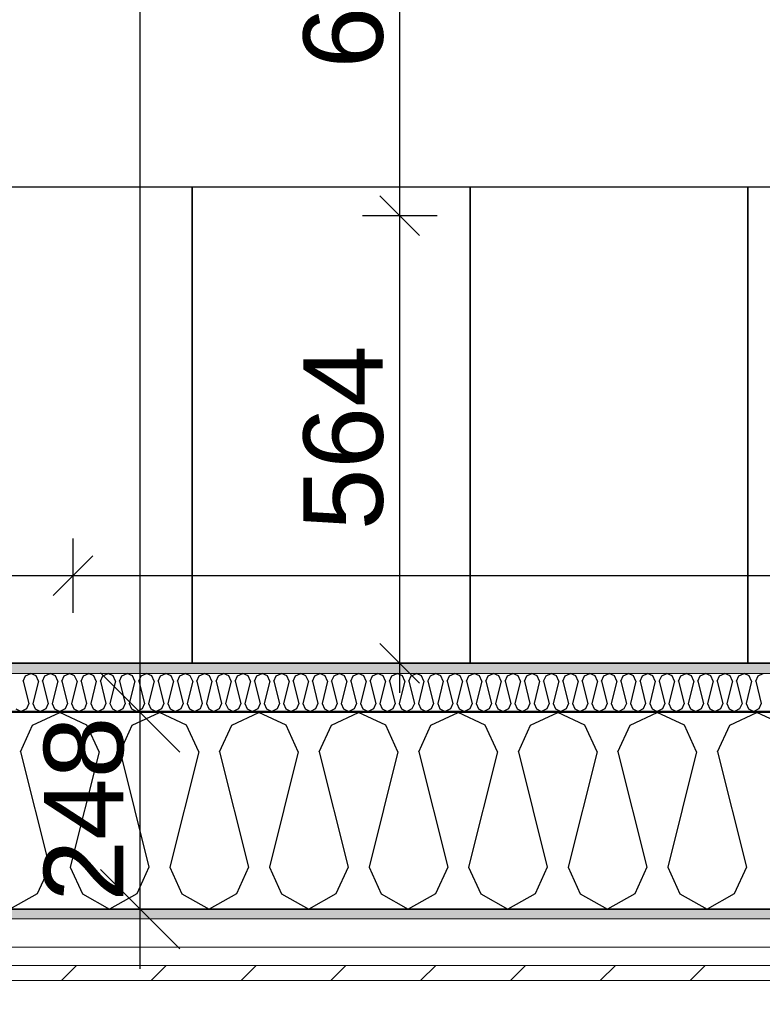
# Model space of a CAD drawing. Header units: millimetres. Extents: x -5000 to 341424, y -9235 to 550260.
# Tile 197 of 236: x 309694 to 310629, y 343318 to 344559. Entities that reach past the tile are written whole.
import ezdxf
from ezdxf.enums import TextEntityAlignment as Align

# ---------------------------------------------------------------- set-up
doc = ezdxf.new("R2010")
doc.units = ezdxf.units.MM
doc.header["$LTSCALE"] = 0.5
doc.header["$MEASUREMENT"] = 0
doc.linetypes.add('Akselinje', pattern=[1500, 1000, -200, 100, -200])
doc.linetypes.add('PLINE', pattern=[0])
for name, color, linetype in [('232- Ikke-bærende yttervegger (Skravur)(Nye konstruksjoner)', 7, 'Continuous'), ('232- Ikke-bærende yttervegger(Nye konstruksjoner)', 7, 'Continuous'), ('255- Gulvoverflate(Nye konstruksjoner)', 7, 'Continuous'), ('257- Systemhimlinger (Skravur)(Nye konstruksjoner)', 7, 'Continuous'), ('257- Systemhimlinger(Nye konstruksjoner)', 7, 'Continuous'), ('82-- Modullinjer(Nye konstruksjoner)', 7, 'Continuous'), ('842-M___1_50 Målsetting bygning', 7, 'Continuous'), ('842-M___1_50 Målsetting bygning(Nye konstruksjoner)', 7, 'Continuous'), ('862- M___Nettoareal(Nye konstruksjoner)', 7, 'Continuous'), ('862- M___Nettoareal(Polylinje)(Nye konstruksjoner)', 7, 'Continuous'), ('862- M___Nettoareal(Tekst)(Nye konstruksjoner)', 7, 'Continuous'), ('878- Annen overflate_visuell informasjon(Nye konstruksjoner)', 7, 'Continuous')]:
    doc.layers.add(name, color=color, linetype=linetype)
doc.layers.add('235- Utvendig kledning og overflate(Nye konstruksjoner)', color=7, linetype='Continuous', lineweight=0)
doc.layers.add('236- Innvendig kledning og overflate(Nye konstruksjoner)', color=7, linetype='Continuous', lineweight=0)
doc.styles.add('GENERATED_STYLE_1', font='txt')
doc.styles.add('GENERATED_STYLE_3', font='arial.ttf')
doc.styles.add('GENERATED_STYLE_5', font='arial.ttf')
doc.dimstyles.new('GENERATED_STYLE__4', dxfattribs={"dimtxt": 100, "dimasz": 95, "dimexe": 0.18, "dimexo": 0.0625, "dimgap": 0, "dimtad": 1, "dimdec": 0, "dimzin": 0, "dimdsep": 46, "dimtxsty": 'GENERATED_STYLE_3', "dimblk": 'ARROWHEAD_6', "dimblk1": 'ARROWHEAD_6', "dimblk2": 'ARROWHEAD_6', "dimcen": 0.09, "dimse1": 1, "dimse2": 1, "dimclrd": 256, "dimclre": 256, "dimclrt": 256, "dimadec": 1, "dimazin": 0, "dimtfac": 1, "dimtdec": 4, "dimtmove": 0, "dimatfit": 3, "dimfxl": 1, "dimtolj": 1, "dimtzin": 0, "dimarcsym": 0})
doc.dimstyles.new('GENERATED_STYLE__5', dxfattribs={"dimtxt": 100, "dimasz": 47.5, "dimexe": 0.18, "dimexo": 0.0625, "dimgap": 0, "dimtad": 1, "dimtih": 1, "dimtoh": 1, "dimdec": 0, "dimzin": 0, "dimdsep": 46, "dimtxsty": 'GENERATED_STYLE_3', "dimblk": 'ARROWHEAD_6', "dimblk1": 'ARROWHEAD_6', "dimblk2": 'ARROWHEAD_6', "dimcen": 0.09, "dimse1": 1, "dimse2": 1, "dimclrd": 256, "dimclre": 256, "dimclrt": 256, "dimadec": 1, "dimazin": 0, "dimtfac": 1, "dimtdec": 4, "dimtmove": 0, "dimatfit": 3, "dimfxl": 1, "dimtolj": 1, "dimtzin": 0, "dimarcsym": 0})
doc.dimstyles.new('GENERATED_STYLE__7', dxfattribs={"dimtxt": 100, "dimasz": 47.5, "dimexe": 0.18, "dimexo": 0.0625, "dimgap": 0, "dimtad": 1, "dimdec": 0, "dimzin": 0, "dimdsep": 46, "dimtxsty": 'GENERATED_STYLE_3', "dimblk": 'ARROWHEAD_6', "dimblk1": 'ARROWHEAD_6', "dimblk2": 'ARROWHEAD_6', "dimcen": 0.09, "dimse1": 1, "dimse2": 1, "dimclrd": 256, "dimclre": 256, "dimclrt": 256, "dimadec": 1, "dimazin": 0, "dimtfac": 1, "dimtdec": 4, "dimtmove": 0, "dimatfit": 3, "dimfxl": 1, "dimtolj": 1, "dimtzin": 0, "dimarcsym": 0})
doc.dimstyles.new('GENERATED_STYLE__8', dxfattribs={"dimtxt": 100, "dimasz": 47.5, "dimexe": 0.18, "dimexo": 0.0625, "dimgap": 0, "dimtad": 1, "dimdec": 0, "dimzin": 0, "dimdsep": 46, "dimtxsty": 'GENERATED_STYLE_3', "dimblk": 'ARROWHEAD_6', "dimblk1": 'ARROWHEAD_6', "dimblk2": 'ARROWHEAD_6', "dimcen": 0.09, "dimse1": 1, "dimse2": 1, "dimclrd": 256, "dimclre": 256, "dimclrt": 256, "dimadec": 1, "dimazin": 0, "dimtfac": 1, "dimtdec": 4, "dimtmove": 2, "dimatfit": 3, "dimfxl": 1, "dimtolj": 1, "dimtzin": 0, "dimarcsym": 0})
pattern_1 = [(0, (0, 0), (0, 43.30127), [0, -25]), (0, (12.5, 21.65), (0, 43.30127), [0, -25])]

# ---------------------------------------------------------------- blocks, each defined once
blk = doc.blocks.new('Fellesrom Bygg A__6', base_point=(315918.6, 340263.6))
at = {"layer": '862- M___Nettoareal(Polylinje)(Nye konstruksjoner)', "linetype": 'PLINE', "flags": 128}
blk.add_lwpolyline([(308760.9, 343747.8), (314360.9, 343747.8), (314360.9, 345447.8), (320651.1, 345447.8), (322731.9, 342583.8), (328296.4, 346626.6), (331088.4, 342783.8), (332481.5, 343796), (325033.1, 354047.8), (312360.9, 354047.8), (312360.9, 352047.8), (308760.9, 352047.8)], close=True, dxfattribs=at)
at = {"layer": '862- M___Nettoareal(Tekst)(Nye konstruksjoner)', "style": 'GENERATED_STYLE_1'}
for tag, p in [('DUMMY_861', (316456.2, 340451.8)), ('ROOM_NAME', (315381.1, 340406.1)), ('DUMMY_862', (315381.1, 340263.6))]:
    blk.add_attdef(tag, text='', height=100, dxfattribs=at).set_placement(p, align=Align.TOP_LEFT)
blk = doc.blocks.new('GARDEROBE__19', base_point=(312454.4, 344982.6))
at = {"layer": '862- M___Nettoareal(Polylinje)(Nye konstruksjoner)', "linetype": 'PLINE', "flags": 128}
blk.add_lwpolyline([(308760.9, 346075.8), (308760.9, 343747.8), (314360.9, 343747.8), (314360.9, 345547.8), (314360.9, 349227.8), (312360.9, 349227.8), (312360.9, 346075.8)], close=True, dxfattribs=at)
at = {"layer": '862- M___Nettoareal(Tekst)(Nye konstruksjoner)', "style": 'GENERATED_STYLE_1'}
for tag, p in [('DUMMY_861', (312849.3, 345170.8)), ('ROOM_NAME', (312059.6, 345121)), ('DUMMY_862', (312059.6, 344982.6))]:
    blk.add_attdef(tag, text='', height=100, dxfattribs=at).set_placement(p, align=Align.TOP_LEFT)
blk = doc.blocks.new('*X212')
at = {"layer": '232- Ikke-bærende yttervegger (Skravur)(Nye konstruksjoner)', "linetype": 'PLINE'}
for p, q in [((309698, 343725.2), (309701, 343731.7)), ((309701, 343731.7), (309707.6, 343734.8)), ((309714.3, 343731.7), (309707.6, 343734.8)), ((309717.2, 343725.2), (309714.3, 343731.7)), ((309722.3, 343725.2), (309725.3, 343731.7)), ((309725.3, 343731.7), (309731.9, 343734.8)), ((309738.5, 343731.7), (309731.9, 343734.8)), ((309741.5, 343725.2), (309738.5, 343731.7)), ((309746.6, 343725.2), (309749.6, 343731.7)), ((309749.6, 343731.7), (309756.2, 343734.8)), ((309762.8, 343731.7), (309756.2, 343734.8)), ((309765.8, 343725.2), (309762.8, 343731.7)), ((309770.9, 343725.2), (309773.8, 343731.7)), ((309773.8, 343731.7), (309780.5, 343734.8)), ((309787.1, 343731.7), (309780.5, 343734.8)), ((309790.1, 343725.2), (309787.1, 343731.7)), ((309795.2, 343725.2), (309798.1, 343731.7)), ((309798.1, 343731.7), (309804.8, 343734.8)), ((309811.4, 343731.7), (309804.8, 343734.8)), ((309814.3, 343725.2), (309811.4, 343731.7)), ((309819.4, 343725.2), (309822.4, 343731.7)), ((309822.4, 343731.7), (309829, 343734.8)), ((309835.7, 343731.7), (309829, 343734.8)), ((309838.6, 343725.2), (309835.7, 343731.7)), ((309843.7, 343725.2), (309846.7, 343731.7)), ((309846.7, 343731.7), (309853.3, 343734.8)), ((309859.9, 343731.7), (309853.3, 343734.8)), ((309862.9, 343725.2), (309859.9, 343731.7)), ((309868, 343725.2), (309871, 343731.7)), ((309871, 343731.7), (309877.6, 343734.8)), ((309884.2, 343731.7), (309877.6, 343734.8)), ((309887.2, 343725.2), (309884.2, 343731.7)), ((309892.3, 343725.2), (309895.2, 343731.7)), ((309895.2, 343731.7), (309901.9, 343734.8)), ((309908.5, 343731.7), (309901.9, 343734.8)), ((309911.5, 343725.2), (309908.5, 343731.7)), ((309916.6, 343725.2), (309919.5, 343731.7)), ((309919.5, 343731.7), (309926.2, 343734.8)), ((309932.8, 343731.7), (309926.2, 343734.8)), ((309935.8, 343725.2), (309932.8, 343731.7)), ((309940.9, 343725.2), (309943.8, 343731.7)), ((309943.8, 343731.7), (309950.4, 343734.8)), ((309957.1, 343731.7), (309950.4, 343734.8)), ((309960, 343725.2), (309957.1, 343731.7)), ((309965.1, 343725.2), (309968.1, 343731.7)), ((309968.1, 343731.7), (309974.7, 343734.8)), ((309981.4, 343731.7), (309974.7, 343734.8)), ((309984.3, 343725.2), (309981.4, 343731.7)), ((309989.4, 343725.2), (309992.4, 343731.7)), ((309992.4, 343731.7), (309999, 343734.8)), ((310005.6, 343731.7), (309999, 343734.8)), ((310008.6, 343725.2), (310005.6, 343731.7)), ((310013.7, 343725.2), (310016.7, 343731.7)), ((310016.7, 343731.7), (310023.3, 343734.8)), ((310029.9, 343731.7), (310023.3, 343734.8)), ((310032.9, 343725.2), (310029.9, 343731.7)), ((310038, 343725.2), (310040.9, 343731.7)), ((310040.9, 343731.7), (310047.6, 343734.8)), ((310054.2, 343731.7), (310047.6, 343734.8)), ((310057.2, 343725.2), (310054.2, 343731.7)), ((310062.3, 343725.2), (310065.2, 343731.7)), ((310065.2, 343731.7), (310071.8, 343734.8)), ((310078.5, 343731.7), (310071.8, 343734.8)), ((310081.4, 343725.2), (310078.5, 343731.7)), ((310086.5, 343725.2), (310089.5, 343731.7)), ((310089.5, 343731.7), (310096.1, 343734.8)), ((310102.8, 343731.7), (310096.1, 343734.8)), ((310105.7, 343725.2), (310102.8, 343731.7)), ((310110.8, 343725.2), (310113.8, 343731.7)), ((310113.8, 343731.7), (310120.4, 343734.8)), ((310127, 343731.7), (310120.4, 343734.8)), ((310130, 343725.2), (310127, 343731.7)), ((310135.1, 343725.2), (310138.1, 343731.7)), ((310138.1, 343731.7), (310144.7, 343734.8)), ((310151.3, 343731.7), (310144.7, 343734.8)), ((310154.3, 343725.2), (310151.3, 343731.7)), ((310159.4, 343725.2), (310162.3, 343731.7)), ((310162.3, 343731.7), (310169, 343734.8)), ((310175.6, 343731.7), (310169, 343734.8)), ((310178.6, 343725.2), (310175.6, 343731.7)), ((310183.7, 343725.2), (310186.6, 343731.7)), ((310186.6, 343731.7), (310193.3, 343734.8)), ((310199.9, 343731.7), (310193.3, 343734.8)), ((310202.8, 343725.2), (310199.9, 343731.7)), ((310207.9, 343725.2), (310210.9, 343731.7)), ((310210.9, 343731.7), (310217.5, 343734.8)), ((310224.2, 343731.7), (310217.5, 343734.8)), ((310227.1, 343725.2), (310224.2, 343731.7)), ((310232.2, 343725.2), (310235.2, 343731.7)), ((310235.2, 343731.7), (310241.8, 343734.8)), ((310248.4, 343731.7), (310241.8, 343734.8)), ((310251.4, 343725.2), (310248.4, 343731.7)), ((310256.5, 343725.2), (310259.5, 343731.7)), ((310259.5, 343731.7), (310266.1, 343734.8)), ((310272.7, 343731.7), (310266.1, 343734.8)), ((310275.7, 343725.2), (310272.7, 343731.7)), ((310280.8, 343725.2), (310283.7, 343731.7)), ((310283.7, 343731.7), (310290.4, 343734.8)), ((310297, 343731.7), (310290.4, 343734.8)), ((310300, 343725.2), (310297, 343731.7)), ((310305.1, 343725.2), (310308, 343731.7)), ((310308, 343731.7), (310314.7, 343734.8)), ((310321.3, 343731.7), (310314.7, 343734.8)), ((310324.3, 343725.2), (310321.3, 343731.7)), ((310329.4, 343725.2), (310332.3, 343731.7)), ((310332.3, 343731.7), (310338.9, 343734.8)), ((310345.6, 343731.7), (310338.9, 343734.8)), ((310348.5, 343725.2), (310345.6, 343731.7)), ((310353.6, 343725.2), (310356.6, 343731.7)), ((310356.6, 343731.7), (310363.2, 343734.8)), ((310369.9, 343731.7), (310363.2, 343734.8)), ((310372.8, 343725.2), (310369.9, 343731.7)), ((310377.9, 343725.2), (310380.9, 343731.7)), ((310380.9, 343731.7), (310387.5, 343734.8)), ((310394.1, 343731.7), (310387.5, 343734.8)), ((310397.1, 343725.2), (310394.1, 343731.7)), ((310402.2, 343725.2), (310405.2, 343731.7)), ((310405.2, 343731.7), (310411.8, 343734.8)), ((310418.4, 343731.7), (310411.8, 343734.8)), ((310421.4, 343725.2), (310418.4, 343731.7)), ((310426.5, 343725.2), (310429.4, 343731.7)), ((310429.4, 343731.7), (310436.1, 343734.8)), ((310442.7, 343731.7), (310436.1, 343734.8)), ((310445.7, 343725.2), (310442.7, 343731.7)), ((310450.8, 343725.2), (310453.7, 343731.7)), ((310453.7, 343731.7), (310460.3, 343734.8)), ((310467, 343731.7), (310460.3, 343734.8)), ((310469.9, 343725.2), (310467, 343731.7)), ((310475, 343725.2), (310478, 343731.7)), ((310478, 343731.7), (310484.6, 343734.8)), ((310491.3, 343731.7), (310484.6, 343734.8)), ((310494.2, 343725.2), (310491.3, 343731.7)), ((310499.3, 343725.2), (310502.3, 343731.7)), ((310502.3, 343731.7), (310508.9, 343734.8)), ((310515.5, 343731.7), (310508.9, 343734.8)), ((310518.5, 343725.2), (310515.5, 343731.7)), ((310523.6, 343725.2), (310526.6, 343731.7)), ((310526.6, 343731.7), (310533.2, 343734.8)), ((310539.8, 343731.7), (310533.2, 343734.8)), ((310542.8, 343725.2), (310539.8, 343731.7)), ((310547.9, 343725.2), (310550.8, 343731.7)), ((310550.8, 343731.7), (310557.5, 343734.8)), ((310564.1, 343731.7), (310557.5, 343734.8)), ((310567.1, 343725.2), (310564.1, 343731.7)), ((310572.2, 343725.2), (310575.1, 343731.7)), ((310575.1, 343731.7), (310581.8, 343734.8)), ((310588.4, 343731.7), (310581.8, 343734.8)), ((310591.3, 343725.2), (310588.4, 343731.7)), ((310596.4, 343725.2), (310599.4, 343731.7)), ((310599.4, 343731.7), (310606, 343734.8)), ((310612.7, 343731.7), (310606, 343734.8)), ((310615.6, 343725.2), (310612.7, 343731.7)), ((310620.7, 343725.2), (310623.7, 343731.7)), ((310623.7, 343731.7), (310630.3, 343734.8)), ((309698, 343725.2), (309705.1, 343697)), ((309717.2, 343725.2), (309710.2, 343697)), ((309722.3, 343725.2), (309729.4, 343697)), ((309741.5, 343725.2), (309734.5, 343697)), ((309746.6, 343725.2), (309753.6, 343697)), ((309765.8, 343725.2), (309758.7, 343697)), ((309770.9, 343725.2), (309777.9, 343697)), ((309790.1, 343725.2), (309783, 343697)), ((309795.2, 343725.2), (309802.2, 343697)), ((309814.3, 343725.2), (309807.3, 343697)), ((309819.4, 343725.2), (309826.5, 343697)), ((309838.6, 343725.2), (309831.6, 343697)), ((309843.7, 343725.2), (309850.8, 343697)), ((309862.9, 343725.2), (309855.9, 343697)), ((309868, 343725.2), (309875, 343697)), ((309887.2, 343725.2), (309880.1, 343697)), ((309892.3, 343725.2), (309899.3, 343697)), ((309911.5, 343725.2), (309904.4, 343697)), ((309916.6, 343725.2), (309923.6, 343697)), ((309935.8, 343725.2), (309928.7, 343697)), ((309940.9, 343725.2), (309947.9, 343697)), ((309960, 343725.2), (309953, 343697)), ((309965.1, 343725.2), (309972.2, 343697)), ((309984.3, 343725.2), (309977.3, 343697)), ((309989.4, 343725.2), (309996.5, 343697)), ((310008.6, 343725.2), (310001.6, 343697)), ((310013.7, 343725.2), (310020.7, 343697)), ((310032.9, 343725.2), (310025.8, 343697)), ((310038, 343725.2), (310045, 343697)), ((310057.2, 343725.2), (310050.1, 343697)), ((310062.3, 343725.2), (310069.3, 343697)), ((310081.4, 343725.2), (310074.4, 343697)), ((310086.5, 343725.2), (310093.6, 343697)), ((310105.7, 343725.2), (310098.7, 343697)), ((310110.8, 343725.2), (310117.9, 343697)), ((310130, 343725.2), (310123, 343697)), ((310135.1, 343725.2), (310142.1, 343697)), ((310154.3, 343725.2), (310147.2, 343697)), ((310159.4, 343725.2), (310166.4, 343697)), ((310178.6, 343725.2), (310171.5, 343697)), ((310183.7, 343725.2), (310190.7, 343697)), ((310202.8, 343725.2), (310195.8, 343697)), ((310207.9, 343725.2), (310215, 343697)), ((310227.1, 343725.2), (310220.1, 343697)), ((310232.2, 343725.2), (310239.3, 343697)), ((310251.4, 343725.2), (310244.4, 343697)), ((310256.5, 343725.2), (310263.5, 343697)), ((310275.7, 343725.2), (310268.6, 343697)), ((310280.8, 343725.2), (310287.8, 343697)), ((310300, 343725.2), (310292.9, 343697)), ((310305.1, 343725.2), (310312.1, 343697)), ((310324.3, 343725.2), (310317.2, 343697)), ((310329.4, 343725.2), (310336.4, 343697)), ((310348.5, 343725.2), (310341.5, 343697)), ((310353.6, 343725.2), (310360.7, 343697)), ((310372.8, 343725.2), (310365.8, 343697)), ((310377.9, 343725.2), (310385, 343697)), ((310397.1, 343725.2), (310390.1, 343697)), ((310402.2, 343725.2), (310409.2, 343697)), ((310421.4, 343725.2), (310414.3, 343697)), ((310426.5, 343725.2), (310433.5, 343697)), ((310445.7, 343725.2), (310438.6, 343697)), ((310450.8, 343725.2), (310457.8, 343697)), ((310469.9, 343725.2), (310462.9, 343697)), ((310475, 343725.2), (310482.1, 343697)), ((310494.2, 343725.2), (310487.2, 343697)), ((310499.3, 343725.2), (310506.4, 343697)), ((310518.5, 343725.2), (310511.5, 343697)), ((310523.6, 343725.2), (310530.6, 343697)), ((310542.8, 343725.2), (310535.7, 343697)), ((310547.9, 343725.2), (310554.9, 343697)), ((310567.1, 343725.2), (310560, 343697)), ((310572.2, 343725.2), (310579.2, 343697)), ((310591.3, 343725.2), (310584.3, 343697)), ((310596.4, 343725.2), (310603.5, 343697)), ((310615.6, 343725.2), (310608.6, 343697)), ((310620.7, 343725.2), (310627.8, 343697)), ((309705.1, 343697), (309702.1, 343690.5)), ((309710.2, 343697), (309713.1, 343690.5)), ((309729.4, 343697), (309726.4, 343690.5)), ((309734.5, 343697), (309737.4, 343690.5)), ((309753.6, 343697), (309750.7, 343690.5)), ((309758.7, 343697), (309761.7, 343690.5)), ((309777.9, 343697), (309775, 343690.5)), ((309783, 343697), (309786, 343690.5)), ((309802.2, 343697), (309799.2, 343690.5)), ((309807.3, 343697), (309810.3, 343690.5)), ((309826.5, 343697), (309823.5, 343690.5)), ((309831.6, 343697), (309834.5, 343690.5)), ((309850.8, 343697), (309847.8, 343690.5)), ((309855.9, 343697), (309858.8, 343690.5)), ((309875, 343697), (309872.1, 343690.5)), ((309880.1, 343697), (309883.1, 343690.5)), ((309899.3, 343697), (309896.4, 343690.5)), ((309904.4, 343697), (309907.4, 343690.5)), ((309923.6, 343697), (309920.7, 343690.5)), ((309928.7, 343697), (309931.7, 343690.5)), ((309947.9, 343697), (309944.9, 343690.5)), ((309953, 343697), (309956, 343690.5)), ((309972.2, 343697), (309969.2, 343690.5)), ((309977.3, 343697), (309980.2, 343690.5)), ((309996.5, 343697), (309993.5, 343690.5)), ((310001.6, 343697), (310004.5, 343690.5)), ((310020.7, 343697), (310017.8, 343690.5)), ((310025.8, 343697), (310028.8, 343690.5)), ((310045, 343697), (310042.1, 343690.5)), ((310050.1, 343697), (310053.1, 343690.5)), ((310069.3, 343697), (310066.3, 343690.5)), ((310074.4, 343697), (310077.4, 343690.5)), ((310093.6, 343697), (310090.6, 343690.5)), ((310098.7, 343697), (310101.6, 343690.5)), ((310117.9, 343697), (310114.9, 343690.5)), ((310123, 343697), (310125.9, 343690.5)), ((310142.1, 343697), (310139.2, 343690.5)), ((310147.2, 343697), (310150.2, 343690.5)), ((310166.4, 343697), (310163.5, 343690.5)), ((310171.5, 343697), (310174.5, 343690.5)), ((310190.7, 343697), (310187.7, 343690.5)), ((310195.8, 343697), (310198.8, 343690.5)), ((310215, 343697), (310212, 343690.5)), ((310220.1, 343697), (310223, 343690.5)), ((310239.3, 343697), (310236.3, 343690.5)), ((310244.4, 343697), (310247.3, 343690.5)), ((310263.5, 343697), (310260.6, 343690.5)), ((310268.6, 343697), (310271.6, 343690.5)), ((310287.8, 343697), (310284.9, 343690.5)), ((310292.9, 343697), (310295.9, 343690.5)), ((310312.1, 343697), (310309.2, 343690.5)), ((310317.2, 343697), (310320.2, 343690.5)), ((310336.4, 343697), (310333.4, 343690.5)), ((310341.5, 343697), (310344.5, 343690.5)), ((310360.7, 343697), (310357.7, 343690.5)), ((310365.8, 343697), (310368.7, 343690.5)), ((310385, 343697), (310382, 343690.5)), ((310390.1, 343697), (310393, 343690.5)), ((310409.2, 343697), (310406.3, 343690.5)), ((310414.3, 343697), (310417.3, 343690.5)), ((310433.5, 343697), (310430.6, 343690.5)), ((310438.6, 343697), (310441.6, 343690.5)), ((310457.8, 343697), (310454.8, 343690.5)), ((310462.9, 343697), (310465.9, 343690.5)), ((310482.1, 343697), (310479.1, 343690.5)), ((310487.2, 343697), (310490.1, 343690.5)), ((310506.4, 343697), (310503.4, 343690.5)), ((310511.5, 343697), (310514.4, 343690.5)), ((310530.6, 343697), (310527.7, 343690.5)), ((310535.7, 343697), (310538.7, 343690.5)), ((310554.9, 343697), (310552, 343690.5)), ((310560, 343697), (310563, 343690.5)), ((310579.2, 343697), (310576.2, 343690.5)), ((310584.3, 343697), (310587.3, 343690.5)), ((310603.5, 343697), (310600.5, 343690.5)), ((310608.6, 343697), (310611.5, 343690.5)), ((310627.8, 343697), (310624.8, 343690.5)), ((309688.9, 343690.5), (309695.5, 343686.8)), ((309702.1, 343690.5), (309695.5, 343686.8)), ((309713.1, 343690.5), (309719.8, 343686.8)), ((309726.4, 343690.5), (309719.8, 343686.8)), ((309737.4, 343690.5), (309744.1, 343686.8)), ((309750.7, 343690.5), (309744.1, 343686.8)), ((309761.7, 343690.5), (309768.3, 343686.8)), ((309775, 343690.5), (309768.3, 343686.8)), ((309786, 343690.5), (309792.6, 343686.8)), ((309799.2, 343690.5), (309792.6, 343686.8)), ((309810.3, 343690.5), (309816.9, 343686.8)), ((309823.5, 343690.5), (309816.9, 343686.8)), ((309834.5, 343690.5), (309841.2, 343686.8)), ((309847.8, 343690.5), (309841.2, 343686.8)), ((309858.8, 343690.5), (309865.5, 343686.8)), ((309872.1, 343690.5), (309865.5, 343686.8)), ((309883.1, 343690.5), (309889.7, 343686.8)), ((309896.4, 343690.5), (309889.7, 343686.8)), ((309907.4, 343690.5), (309914, 343686.8)), ((309920.7, 343690.5), (309914, 343686.8)), ((309931.7, 343690.5), (309938.3, 343686.8)), ((309944.9, 343690.5), (309938.3, 343686.8)), ((309956, 343690.5), (309962.6, 343686.8)), ((309969.2, 343690.5), (309962.6, 343686.8)), ((309980.2, 343690.5), (309986.9, 343686.8)), ((309993.5, 343690.5), (309986.9, 343686.8)), ((310004.5, 343690.5), (310011.1, 343686.8)), ((310017.8, 343690.5), (310011.1, 343686.8)), ((310028.8, 343690.5), (310035.4, 343686.8)), ((310042.1, 343690.5), (310035.4, 343686.8)), ((310053.1, 343690.5), (310059.7, 343686.8)), ((310066.3, 343690.5), (310059.7, 343686.8)), ((310077.4, 343690.5), (310084, 343686.8)), ((310090.6, 343690.5), (310084, 343686.8)), ((310101.6, 343690.5), (310108.3, 343686.8)), ((310114.9, 343690.5), (310108.3, 343686.8)), ((310125.9, 343690.5), (310132.6, 343686.8)), ((310139.2, 343690.5), (310132.6, 343686.8)), ((310150.2, 343690.5), (310156.8, 343686.8)), ((310163.5, 343690.5), (310156.8, 343686.8)), ((310174.5, 343690.5), (310181.1, 343686.8)), ((310187.7, 343690.5), (310181.1, 343686.8)), ((310198.8, 343690.5), (310205.4, 343686.8)), ((310212, 343690.5), (310205.4, 343686.8)), ((310223, 343690.5), (310229.7, 343686.8)), ((310236.3, 343690.5), (310229.7, 343686.8)), ((310247.3, 343690.5), (310254, 343686.8)), ((310260.6, 343690.5), (310254, 343686.8)), ((310271.6, 343690.5), (310278.2, 343686.8)), ((310284.9, 343690.5), (310278.2, 343686.8)), ((310295.9, 343690.5), (310302.5, 343686.8)), ((310309.2, 343690.5), (310302.5, 343686.8)), ((310320.2, 343690.5), (310326.8, 343686.8)), ((310333.4, 343690.5), (310326.8, 343686.8)), ((310344.5, 343690.5), (310351.1, 343686.8)), ((310357.7, 343690.5), (310351.1, 343686.8)), ((310368.7, 343690.5), (310375.4, 343686.8)), ((310382, 343690.5), (310375.4, 343686.8)), ((310393, 343690.5), (310399.6, 343686.8)), ((310406.3, 343690.5), (310399.6, 343686.8)), ((310417.3, 343690.5), (310423.9, 343686.8)), ((310430.6, 343690.5), (310423.9, 343686.8)), ((310441.6, 343690.5), (310448.2, 343686.8)), ((310454.8, 343690.5), (310448.2, 343686.8)), ((310465.9, 343690.5), (310472.5, 343686.8)), ((310479.1, 343690.5), (310472.5, 343686.8)), ((310490.1, 343690.5), (310496.8, 343686.8)), ((310503.4, 343690.5), (310496.8, 343686.8)), ((310514.4, 343690.5), (310521.1, 343686.8)), ((310527.7, 343690.5), (310521.1, 343686.8)), ((310538.7, 343690.5), (310545.3, 343686.8)), ((310552, 343690.5), (310545.3, 343686.8)), ((310563, 343690.5), (310569.6, 343686.8)), ((310576.2, 343690.5), (310569.6, 343686.8)), ((310587.3, 343690.5), (310593.9, 343686.8)), ((310600.5, 343690.5), (310593.9, 343686.8)), ((310611.5, 343690.5), (310618.2, 343686.8)), ((310624.8, 343690.5), (310618.2, 343686.8))]:
    blk.add_line(p, q, dxfattribs=at)
blk = doc.blocks.new('*X215')
at = {"layer": '232- Ikke-bærende yttervegger (Skravur)(Nye konstruksjoner)', "linetype": 'PLINE'}
for p, q in [((309709.8, 343669.6), (309744.1, 343685.8)), ((309778.3, 343669.6), (309744.1, 343685.8)), ((309835.2, 343669.6), (309869.5, 343685.8)), ((309903.8, 343669.6), (309869.5, 343685.8)), ((309960.7, 343669.6), (309995, 343685.8)), ((310029.2, 343669.6), (309995, 343685.8)), ((310086.2, 343669.6), (310120.4, 343685.8)), ((310154.7, 343669.6), (310120.4, 343685.8)), ((310211.6, 343669.6), (310245.9, 343685.8)), ((310280.1, 343669.6), (310245.9, 343685.8)), ((310337.1, 343669.6), (310371.3, 343685.8)), ((310405.6, 343669.6), (310371.3, 343685.8)), ((310462.5, 343669.6), (310496.8, 343685.8)), ((310531, 343669.6), (310496.8, 343685.8)), ((310588, 343669.6), (310622.2, 343685.8)), ((310656.5, 343669.6), (310622.2, 343685.8)), ((309694.5, 343636), (309709.8, 343669.6)), ((309793.6, 343636), (309778.3, 343669.6)), ((309820, 343636), (309835.2, 343669.6)), ((309919.1, 343636), (309903.8, 343669.6)), ((309945.4, 343636), (309960.7, 343669.6)), ((310044.5, 343636), (310029.2, 343669.6)), ((310070.9, 343636), (310086.2, 343669.6)), ((310170, 343636), (310154.7, 343669.6)), ((310196.3, 343636), (310211.6, 343669.6)), ((310295.4, 343636), (310280.1, 343669.6)), ((310321.8, 343636), (310337.1, 343669.6)), ((310420.9, 343636), (310405.6, 343669.6)), ((310447.2, 343636), (310462.5, 343669.6)), ((310546.3, 343636), (310531, 343669.6)), ((310572.7, 343636), (310588, 343669.6)), ((309694.5, 343636), (309730.9, 343490.6)), ((309793.6, 343636), (309757.2, 343490.6)), ((309820, 343636), (309856.3, 343490.6)), ((309919.1, 343636), (309882.7, 343490.6)), ((309945.4, 343636), (309981.8, 343490.6)), ((310044.5, 343636), (310008.1, 343490.6)), ((310070.9, 343636), (310107.2, 343490.6)), ((310170, 343636), (310133.6, 343490.6)), ((310196.3, 343636), (310232.7, 343490.6)), ((310295.4, 343636), (310259, 343490.6)), ((310321.8, 343636), (310358.1, 343490.6)), ((310420.9, 343636), (310384.5, 343490.6)), ((310447.2, 343636), (310483.6, 343490.6)), ((310546.3, 343636), (310510, 343490.6)), ((310572.7, 343636), (310609, 343490.6)), ((309730.9, 343490.6), (309715.6, 343457)), ((309757.2, 343490.6), (309772.5, 343457)), ((309856.3, 343490.6), (309841, 343457)), ((309882.7, 343490.6), (309898, 343457)), ((309981.8, 343490.6), (309966.5, 343457)), ((310008.1, 343490.6), (310023.4, 343457)), ((310107.2, 343490.6), (310091.9, 343457)), ((310133.6, 343490.6), (310148.9, 343457)), ((310232.7, 343490.6), (310217.4, 343457)), ((310259, 343490.6), (310274.3, 343457)), ((310358.1, 343490.6), (310342.9, 343457)), ((310384.5, 343490.6), (310399.8, 343457)), ((310483.6, 343490.6), (310468.3, 343457)), ((310510, 343490.6), (310525.2, 343457)), ((310609, 343490.6), (310593.8, 343457)), ((309715.6, 343457), (309681.3, 343437.8)), ((309772.5, 343457), (309806.8, 343437.8)), ((309841, 343457), (309806.8, 343437.8)), ((309898, 343457), (309932.2, 343437.8)), ((309966.5, 343457), (309932.2, 343437.8)), ((310023.4, 343457), (310057.7, 343437.8)), ((310091.9, 343457), (310057.7, 343437.8)), ((310148.9, 343457), (310183.1, 343437.8)), ((310217.4, 343457), (310183.1, 343437.8)), ((310274.3, 343457), (310308.6, 343437.8)), ((310342.9, 343457), (310308.6, 343437.8)), ((310399.8, 343457), (310434, 343437.8)), ((310468.3, 343457), (310434, 343437.8)), ((310525.2, 343457), (310559.5, 343437.8)), ((310593.8, 343457), (310559.5, 343437.8))]:
    blk.add_line(p, q, dxfattribs=at)
blk = doc.blocks.new('Standard grid marker[110]', base_point=(306234.8, 343437.9))
at = {"layer": '82-- Modullinjer(Nye konstruksjoner)', "linetype": 'Akselinje'}
blk.add_line((306434.8, 343437.9), (320034.8, 343437.9), dxfattribs=at)
at = {"layer": '82-- Modullinjer(Nye konstruksjoner)', "style": 'GENERATED_STYLE_5'}
blk.add_attdef('AC_MarkerText_1', text='', height=100, dxfattribs=at).set_placement((306109.8, 343491), align=Align.TOP_CENTER)
blk = doc.blocks.new('*D689')
at = {"layer": '842-M___1_50 Målsetting bygning(Nye konstruksjoner)', "linetype": 'PLINE'}
for p, q in [((309795.4, 343735.8), (309895.4, 343635.8)), ((309939.2, 343685.8), (309751.7, 343685.8)), ((309845.4, 343437.8), (309845.4, 343685.8)), ((309795.4, 343487.8), (309895.4, 343387.8)), ((309939.2, 343437.8), (309751.7, 343437.8)), ((309845.4, 343362.8), (309845.4, 343437.8))]:
    blk.add_line(p, q, dxfattribs=at)
at = {"layer": '842-M___1_50 Målsetting bygning(Nye konstruksjoner)', "insert": (309825.4, 343447.4), "char_height": 100, "attachment_point": 7, "rotation": 90, "style": 'GENERATED_STYLE_3'}
blk.add_mtext('\\A1;{\\pql;\\fArial|b0|i0|c0|p0;\\W1.000000;248}', dxfattribs=at)
blk = doc.blocks.new('ARROWHEAD_6')
at = {"linetype": 'Continuous'}
for p, q in [((-0.5, -0.5), (0.5, 0.5)), ((0, 0), (-1, 0))]:
    blk.add_line(p, q, dxfattribs=at)
blk = doc.blocks.new('*D690')
at = {"layer": '842-M___1_50 Målsetting bygning(Nye konstruksjoner)', "linetype": 'PLINE'}
for p, q in [((309795.4, 346138.8), (309895.4, 346038.8)), ((309939.2, 346088.8), (309751.7, 346088.8)), ((309845.4, 343685.8), (309845.4, 346088.8)), ((309795.4, 343735.8), (309895.4, 343635.8)), ((309939.2, 343685.8), (309751.7, 343685.8))]:
    blk.add_line(p, q, dxfattribs=at)
at = {"layer": '842-M___1_50 Målsetting bygning(Nye konstruksjoner)', "char_height": 100, "attachment_point": 7, "rotation": 90, "style": 'GENERATED_STYLE_3'}
for s, insert in [('\\A1;{\\pql;\\fArial|b0|i0|c0|p0;\\W1.000000;98}', (309824, 345942.4)), ('\\A1;{\\pql;\\fArial|b0|i0|c0|p0;\\W1.000000;2\xa0403}', (309825.4, 344715.7))]:
    blk.add_mtext(s, dxfattribs=dict(at, insert=insert))
blk = doc.blocks.new('*D758')
at = {"layer": '842-M___1_50 Målsetting bygning', "linetype": 'PLINE'}
for p, q in [((307474.1, 344406.8), (307574.1, 344306.8)), ((307617.9, 344356.8), (307430.4, 344356.8)), ((307524.1, 343437.8), (307524.1, 344356.8)), ((307474.1, 343487.8), (307574.1, 343387.8)), ((307617.9, 343437.8), (307430.4, 343437.8)), ((307524.1, 343362.8), (307524.1, 343437.8))]:
    blk.add_line(p, q, dxfattribs=at)
at = {"layer": '842-M___1_50 Målsetting bygning', "insert": (307504.1, 343782.9), "char_height": 100, "attachment_point": 7, "rotation": 90, "style": 'GENERATED_STYLE_3'}
blk.add_mtext('\\A1;{\\pql;\\fArial|b0|i0|c0|p0;\\W1.000000;919}', dxfattribs=at)
blk = doc.blocks.new('*D877')
at = {"layer": '842-M___1_50 Målsetting bygning', "linetype": 'PLINE'}
for p, q in [((308450.9, 342243.2), (308450.9, 342430.7)), ((308698.9, 342243.2), (308698.9, 342430.7)), ((308500.9, 342386.9), (308400.9, 342286.9)), ((308748.9, 342386.9), (308648.9, 342286.9)), ((308375.9, 342336.9), (308450.9, 342336.9)), ((308450.9, 342336.9), (308698.9, 342336.9)), ((308698.9, 342336.9), (314422.9, 342336.9))]:
    blk.add_line(p, q, dxfattribs=at)
at = {"layer": '842-M___1_50 Målsetting bygning', "insert": (308460.5, 342356.9), "char_height": 100, "attachment_point": 7, "rotation": 360, "style": 'GENERATED_STYLE_3'}
blk.add_mtext('\\A1;{\\pql;\\fArial|b0|i0|c0|p0;\\W1.000000;248}', dxfattribs=at)
blk = doc.blocks.new('*D878')
at = {"layer": '842-M___1_50 Målsetting bygning', "linetype": 'PLINE'}
for p, q in [((308698.9, 342243.2), (308698.9, 342430.7)), ((314422.9, 342243.2), (314422.9, 342430.7)), ((308748.9, 342386.9), (308648.9, 342286.9)), ((314472.9, 342386.9), (314372.9, 342286.9)), ((308698.9, 342336.9), (314422.9, 342336.9))]:
    blk.add_line(p, q, dxfattribs=at)
at = {"layer": '842-M___1_50 Målsetting bygning', "insert": (311389.3, 342356.9), "char_height": 100, "attachment_point": 7, "rotation": 360, "style": 'GENERATED_STYLE_3'}
blk.add_mtext('\\A1;{\\pql;\\fArial|b0|i0|c0|p0;\\W1.000000;5\xa0724}', dxfattribs=at)
blk = doc.blocks.new('*D879')
at = {"layer": '842-M___1_50 Målsetting bygning', "linetype": 'PLINE'}
for p, q in [((314422.9, 342243.2), (314422.9, 342430.7)), ((314670.9, 342243.2), (314670.9, 342430.7)), ((314472.9, 342386.9), (314372.9, 342286.9)), ((314620.9, 342286.9), (314720.9, 342386.9)), ((308698.9, 342336.9), (314422.9, 342336.9)), ((314422.9, 342336.9), (314670.9, 342336.9)), ((314670.9, 342336.9), (314745.9, 342336.9))]:
    blk.add_line(p, q, dxfattribs=at)
at = {"layer": '842-M___1_50 Målsetting bygning', "insert": (314432.5, 342356.9), "char_height": 100, "attachment_point": 7, "rotation": 360, "style": 'GENERATED_STYLE_3'}
blk.add_mtext('\\A1;{\\pql;\\fArial|b0|i0|c0|p0;\\W1.000000;248}', dxfattribs=at)
blk = doc.blocks.new('*D1088')
at = {"layer": '257- Systemhimlinger(Nye konstruksjoner)', "linetype": 'PLINE'}
for p, q in [((314176.6, 344336.8), (314226.6, 344286.8)), ((314248.5, 344311.8), (314154.7, 344311.8)), ((314201.6, 343747.8), (314201.6, 344311.8)), ((314176.6, 343772.8), (314226.6, 343722.8)), ((314248.5, 343747.8), (314154.7, 343747.8)), ((314201.6, 343710.3), (314201.6, 343747.8))]:
    blk.add_line(p, q, dxfattribs=at)
at = {"layer": '257- Systemhimlinger(Nye konstruksjoner)', "insert": (314180.2, 344061.6), "char_height": 100, "attachment_point": 7, "rotation": 90, "style": 'GENERATED_STYLE_3'}
blk.add_mtext('\\A1;{\\pql;\\fArial|b0|i0|c0|p0;\\W1.000000;564}', dxfattribs=at)
blk = doc.blocks.new('*D1089')
at = {"layer": '257- Systemhimlinger(Nye konstruksjoner)', "linetype": 'PLINE'}
for p, q in [((314176.6, 344936.8), (314226.6, 344886.8)), ((314248.5, 344911.8), (314154.7, 344911.8)), ((314201.6, 344311.8), (314201.6, 344911.8)), ((314176.6, 344336.8), (314226.6, 344286.8)), ((314248.5, 344311.8), (314154.7, 344311.8))]:
    blk.add_line(p, q, dxfattribs=at)
at = {"layer": '257- Systemhimlinger(Nye konstruksjoner)', "insert": (314181.6, 344497.4), "char_height": 100, "attachment_point": 7, "rotation": 90, "style": 'GENERATED_STYLE_3'}
blk.add_mtext('\\A1;{\\pql;\\fArial|b0|i0|c0|p0;\\W1.000000;600}', dxfattribs=at)
blk = doc.blocks.new('*D1094')
at = {"layer": '257- Systemhimlinger(Nye konstruksjoner)', "linetype": 'PLINE'}
for p, q in [((309160.9, 343811.4), (309160.9, 343905.1)), ((309760.9, 343811.4), (309760.9, 343905.1)), ((309185.9, 343883.2), (309135.9, 343833.2)), ((309785.9, 343883.2), (309735.9, 343833.2)), ((309160.9, 343858.2), (309760.9, 343858.2))]:
    blk.add_line(p, q, dxfattribs=at)
at = {"layer": '257- Systemhimlinger(Nye konstruksjoner)', "insert": (309346.5, 343878.2), "char_height": 100, "attachment_point": 7, "style": 'GENERATED_STYLE_3'}
blk.add_mtext('\\A1;{\\pql;\\fArial|b0|i0|c0|p0;\\W1.000000;600}', dxfattribs=at)
blk = doc.blocks.new('*D1095')
at = {"layer": '257- Systemhimlinger(Nye konstruksjoner)', "linetype": 'PLINE'}
for p, q in [((309760.9, 343811.4), (309760.9, 343905.1)), ((312760.9, 343811.4), (312760.9, 343905.1)), ((309785.9, 343883.2), (309735.9, 343833.2)), ((312785.9, 343883.2), (312735.9, 343833.2)), ((309760.9, 343858.2), (312760.9, 343858.2))]:
    blk.add_line(p, q, dxfattribs=at)
at = {"layer": '257- Systemhimlinger(Nye konstruksjoner)', "insert": (311089.3, 343878.2), "char_height": 100, "attachment_point": 7, "style": 'GENERATED_STYLE_3'}
blk.add_mtext('\\A1;{\\pql;\\fArial|b0|i0|c0|p0;\\W1.000000;3\xa0000}', dxfattribs=at)
blk = doc.blocks.new('*D1103')
at = {"layer": '257- Systemhimlinger(Nye konstruksjoner)', "linetype": 'PLINE'}
for p, q in [((310147.4, 344336.8), (310197.4, 344286.8)), ((310219.3, 344311.8), (310125.5, 344311.8)), ((310172.4, 343747.8), (310172.4, 344311.8)), ((310147.4, 343772.8), (310197.4, 343722.8)), ((310219.3, 343747.8), (310125.5, 343747.8)), ((310172.4, 343710.3), (310172.4, 343747.8))]:
    blk.add_line(p, q, dxfattribs=at)
at = {"layer": '257- Systemhimlinger(Nye konstruksjoner)', "insert": (310152.4, 343915.4), "char_height": 100, "attachment_point": 7, "rotation": 90, "style": 'GENERATED_STYLE_3'}
blk.add_mtext('\\A1;{\\pql;\\fArial|b0|i0|c0|p0;\\W1.000000;564}', dxfattribs=at)
blk = doc.blocks.new('*D1104')
at = {"layer": '257- Systemhimlinger(Nye konstruksjoner)', "linetype": 'PLINE'}
for p, q in [((310147.4, 344936.8), (310197.4, 344886.8)), ((310219.3, 344911.8), (310125.5, 344911.8)), ((310172.4, 344311.8), (310172.4, 344911.8)), ((310147.4, 344336.8), (310197.4, 344286.8)), ((310219.3, 344311.8), (310125.5, 344311.8))]:
    blk.add_line(p, q, dxfattribs=at)
at = {"layer": '257- Systemhimlinger(Nye konstruksjoner)', "insert": (310152.4, 344497.4), "char_height": 100, "attachment_point": 7, "rotation": 90, "style": 'GENERATED_STYLE_3'}
blk.add_mtext('\\A1;{\\pql;\\fArial|b0|i0|c0|p0;\\W1.000000;600}', dxfattribs=at)

msp = doc.modelspace()

# ---------------------------------------------------------------- hatches: boundary and pattern name
at = {"layer": '232- Ikke-bærende yttervegger (Skravur)(Nye konstruksjoner)', "linetype": 'Continuous'}
h = msp.add_hatch(dxfattribs=at)
h.set_pattern_fill('Prikker_tett', color=256, style=0, pattern_type=2)
h.set_pattern_definition(pattern_1)
h.paths.add_polyline_path([(308760.9, 343734.8), (312505.9, 343734.8), (312505.9, 343747.8), (308760.9, 343747.8)])
msp.add_hatch(color=256, dxfattribs=at).paths.add_polyline_path([(308699.9, 343686.8), (308699.9, 343685.8), (312505.9, 343685.8), (312505.9, 343686.8)])
h = msp.add_hatch(dxfattribs=at)
h.set_pattern_fill('Prikker_tett', color=256, style=0, pattern_type=2)
h.set_pattern_definition(pattern_1)
h.paths.add_polyline_path([(308450.9, 343437.8), (308450.9, 343425.8), (312505.9, 343425.8), (312505.9, 343437.8)])
h = msp.add_hatch(dxfattribs=at)
h.set_pattern_fill('Skrålinjer_2', color=256, style=0, pattern_type=2)
h.set_pattern_definition([(45, (0, 0), (-56.568542, 56.568542), [80, 0])])
h.paths.add_polyline_path([(308379.9, 343366.8), (308379.9, 343347.8), (312505.9, 343347.8), (312505.9, 343366.8)])

# ---------------------------------------------------------------- linework, layer by layer
at = {"layer": '232- Ikke-bærende yttervegger(Nye konstruksjoner)', "linetype": 'PLINE'}
for p, q in [((312505.9, 343685.8), (308699.9, 343685.8)), ((312505.9, 343686.8), (308747.9, 343686.8)), ((308698.9, 343437.8), (312505.9, 343437.8))]:
    msp.add_line(p, q, dxfattribs=at)
at = {"layer": '235- Utvendig kledning og overflate(Nye konstruksjoner)', "linetype": 'PLINE'}
for p, q in [((308450.9, 343425.8), (312505.9, 343425.8)), ((308438.9, 343389.8), (312505.9, 343389.8)), ((308402.9, 343366.8), (312505.9, 343366.8))]:
    msp.add_line(p, q, dxfattribs=at)
at = {"layer": '235- Utvendig kledning og overflate(Nye konstruksjoner)', "linetype": 'PLINE', "flags": 128}
msp.add_lwpolyline([(308379.9, 343347.8), (312505.9, 343347.8)], dxfattribs=at)
at = {"layer": '236- Innvendig kledning og overflate(Nye konstruksjoner)', "linetype": 'PLINE'}
msp.add_line((312505.9, 343734.8), (308760.9, 343734.8), dxfattribs=at)
at = {"layer": '236- Innvendig kledning og overflate(Nye konstruksjoner)', "linetype": 'PLINE', "flags": 128}
msp.add_lwpolyline([(312505.9, 343747.8), (308760.9, 343747.8)], dxfattribs=at)
at = {"layer": '255- Gulvoverflate(Nye konstruksjoner)', "linetype": 'PLINE', "flags": 128}
msp.add_lwpolyline([(312050.9, 354357.8), (325191, 354357.8), (332914.5, 343727.4), (331296.5, 342551.8), (333412.5, 339639.3), (327571.4, 335395.5), (324741.2, 339290.9), (323365.9, 338291.7), (321018.9, 341522.1), (322394.2, 342521.3), (320493.2, 345137.8), (314670.9, 345137.8), (314670.9, 343437.8), (308450.9, 343437.8), (308450.9, 352357.8), (312050.9, 352357.8)], close=True, dxfattribs=at)
at = {"layer": '257- Systemhimlinger (Skravur)(Nye konstruksjoner)', "linetype": 'PLINE', "flags": 128}
msp.add_lwpolyline([(312360.9, 349227.8), (314360.9, 349227.8), (314360.9, 343747.8), (308760.9, 343747.8), (308760.9, 346075.8), (312360.9, 346075.8)], close=True, dxfattribs=at)
at = {"layer": '878- Annen overflate_visuell informasjon(Nye konstruksjoner)', "linetype": 'PLINE', "flags": 128}
for points in [[(309910.9, 344347.8), (309560.9, 344347.8), (309560.9, 343747.8), (309910.9, 343747.8)], [(310260.9, 344347.8), (309910.9, 344347.8), (309910.9, 343747.8), (310260.9, 343747.8)], [(310610.9, 344347.8), (310260.9, 344347.8), (310260.9, 343747.8), (310610.9, 343747.8)], [(310960.9, 344347.8), (310610.9, 344347.8), (310610.9, 343747.8), (310960.9, 343747.8)]]:
    msp.add_lwpolyline(points, close=True, dxfattribs=at)

# ---------------------------------------------------------------- block references
at = {"layer": '232- Ikke-bærende yttervegger(Nye konstruksjoner)'}
for name in ['*X212', '*X215']:
    msp.add_blockref(name, (0, 0), dxfattribs=at)
at = {"layer": '82-- Modullinjer(Nye konstruksjoner)', "linetype": 'PLINE'}
msp.add_blockref('Standard grid marker[110]', (306234.8, 343437.9), dxfattribs=at)
at = {"layer": '862- M___Nettoareal(Nye konstruksjoner)', "linetype": 'Continuous'}
for name, p in [('Fellesrom Bygg A__6', (315918.6, 340263.6)), ('GARDEROBE__19', (312454.4, 344982.6))]:
    msp.add_blockref(name, p, dxfattribs=at)

# ---------------------------------------------------------------- dimensions: what is measured, and where the dimension line sits
at = {"layer": '257- Systemhimlinger(Nye konstruksjoner)', "linetype": 'Continuous'}
for base, p1, p2, dimstyle, picture, middle in [((314201.6, 344911.8), (309760.9, 344311.8), (313360.9, 344911.8), 'GENERATED_STYLE__7', '*D1089', (314131.6, 344611.6)), ((310172.4, 344911.8), (309760.9, 344311.8), (309760.9, 344911.8), 'GENERATED_STYLE__7', '*D1104', (310102.4, 344611.6)), ((310172.4, 344311.8), (308760.9, 343747.8), (309760.9, 344311.8), 'GENERATED_STYLE__7', '*D1103', (310102.4, 344029.6)), ((314201.6, 344311.8), (314360.9, 343747.8), (309760.9, 344311.8), 'GENERATED_STYLE__8', '*D1088', (314130.2, 344175.8))]:
    dim = msp.add_linear_dim(base=base, p1=p1, p2=p2, angle=90, dimstyle=dimstyle, dxfattribs=at)
    dim.commit()
    dim.dimension.update_dxf_attribs({"geometry": picture, "text_midpoint": middle, "dimtype": 160, "text_rotation": 90})
for base, p1, p2, picture, middle in [((309760.9, 343858.2), (309160.9, 344911.8), (309760.9, 344911.8), '*D1094', (309460.7, 343928.2)), ((312760.9, 343858.2), (309760.9, 344911.8), (312760.9, 344911.8), '*D1095', (311260.9, 343928.2))]:
    dim = msp.add_linear_dim(base=base, p1=p1, p2=p2, dimstyle='GENERATED_STYLE__5', dxfattribs=at)
    dim.commit()
    dim.dimension.update_dxf_attribs({"geometry": picture, "text_midpoint": middle, "dimtype": 160})
at = {"layer": '842-M___1_50 Målsetting bygning', "linetype": 'Continuous'}
for base, p1, p2, angle, picture, middle, turn in [((308698.9, 342336.9), (308450.9, 347897.8), (308698.9, 347897.8), 360, '*D877', (308574.6, 342406.9), 360), ((314422.9, 342336.9), (308698.9, 347897.8), (314422.9, 344535.8), 360, '*D878', (311560.8, 342406.9), 360), ((314670.9, 342336.9), (314422.9, 344535.8), (314670.9, 344287.8), 360, '*D879', (314546.6, 342406.9), 360), ((307524.1, 344356.8), (311560.9, 343437.8), (308360.9, 344356.8), 90, '*D758', (307454.1, 343897.1), 90)]:
    dim = msp.add_linear_dim(base=base, p1=p1, p2=p2, angle=angle, dimstyle='GENERATED_STYLE__4', dxfattribs=at)
    dim.commit()
    dim.dimension.update_dxf_attribs({"geometry": picture, "text_midpoint": middle, "dimtype": 160, "text_rotation": turn})
at = {"layer": '842-M___1_50 Målsetting bygning(Nye konstruksjoner)', "linetype": 'Continuous'}
for base, p1, p2, picture, middle in [((309845.4, 346088.8), (311560.9, 343685.8), (310554.4, 346088.8), '*D690', (309775.4, 344887.3)), ((309845.4, 343685.8), (311560.9, 343437.8), (311560.9, 343685.8), '*D689', (309775.4, 343561.6))]:
    dim = msp.add_linear_dim(base=base, p1=p1, p2=p2, angle=90, dimstyle='GENERATED_STYLE__4', dxfattribs=at)
    dim.commit()
    dim.dimension.update_dxf_attribs({"geometry": picture, "text_midpoint": middle, "dimtype": 160, "text_rotation": 90})

doc.saveas('drawing.dxf')
